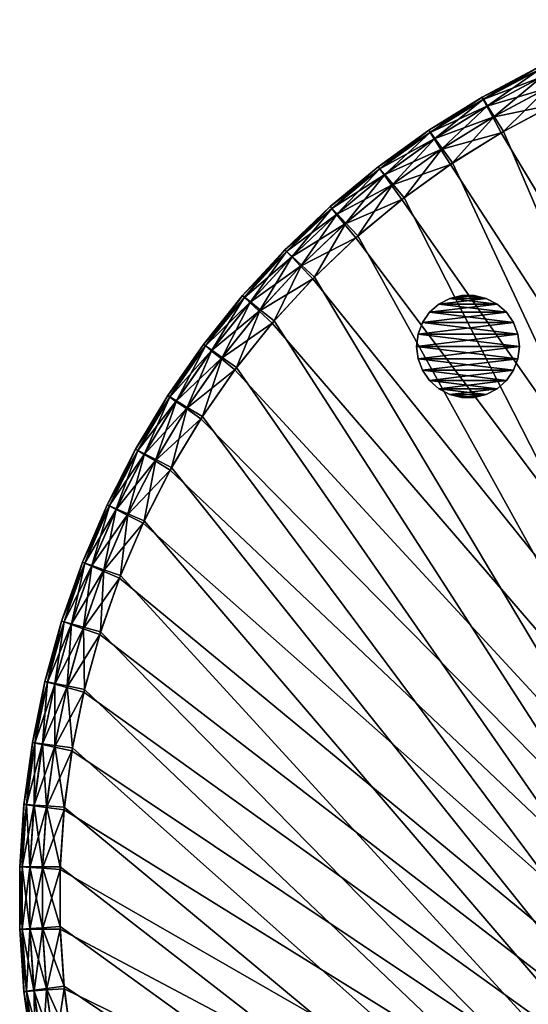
# Model space of a CAD drawing. Header units: inches. Extents: x -9 to 9, y -9 to 9.
# Tile 3 of 5: x -9 to -4.1, y -1 to 8.5. Entities that reach past the tile are written whole.
import ezdxf

# ---------------------------------------------------------------- set-up
doc = ezdxf.new("R2010")
doc.units = ezdxf.units.IN
doc.header["$LTSCALE"] = 0.03937
doc.header["$MEASUREMENT"] = 0
for name, color, linetype in [('A-FURN-3-ST', 150, 'Continuous'), ('A-FURN-3-ST-GD', 252, 'Continuous'), ('A-FURN-3-ST-SI', 160, 'Continuous')]:
    doc.layers.add(name, color=color, linetype=linetype)

msp = doc.modelspace()

# ---------------------------------------------------------------- meshes
at = {"layer": 'A-FURN-3-ST'}
mesh = msp.add_polyface(dxfattribs=at)
corners = [(-8.1234, 3.8168, 0.9712), (-8.293, 3.2353, 0.8483), (-8.0557, 3.7877, 0.8483), (-8.146, 3.8265, 1.1433), (-8.3626, 3.2597, 0.9712), (-7.8472, 4.3565, 0.9712), (-7.7816, 4.3229, 0.8483), (-7.8691, 4.3677, 1.1433), (-7.5352, 4.8763, 0.9712), (-7.472, 4.8384, 0.8483), (-7.5563, 4.889, 1.1433), (-7.1888, 5.3739, 0.9712), (-7.1283, 5.3318, 0.8483), (-7.209, 5.388, 1.1433), (-6.8097, 5.847, 0.9712), (-6.8288, 5.8623, 1.1433), (-6.7521, 5.8009, 0.8483), (-7.0274, 5.2616, 0.7746), (-6.6562, 5.724, 0.7746), (-6.8862, 5.1633, 0.75), (-6.5219, 5.6164, 0.75), (-7.3666, 4.7751, 0.7746), (-7.219, 4.6866, 0.75), (-7.6722, 4.2669, 0.7746), (-7.519, 4.1885, 0.75), (-7.9427, 3.7392, 0.7746), (-7.7846, 3.6714, 0.75), (-8.177, 3.1945, 0.7746), (-8.0147, 3.1375, 0.75), (-8.2082, 2.5893, 0.75), (-1.0021, 8.5484, 0.75), (-1.5769, 8.4612, 0.75), (2.4248, -8.2583, 0.75), (-2.1445, 8.3355, 0.75), (-2.7023, 8.1717, 0.75), (-3.2478, 7.9706, 0.75), (-3.7785, 7.7331, 0.75), (-4.2919, 7.4604, 0.75), (-4.7858, 7.1536, 0.75), (-5.2578, 6.8142, 0.75), (-5.7059, 6.4438, 0.75), (-6.1279, 6.0438, 0.75)]
mesh.append_faces([[corners[k] for k in face] for face in [(0, 1, 2), (3, 4, 0), (5, 2, 6), (5, 0, 2), (7, 0, 5), (7, 3, 0), (8, 6, 9), (8, 5, 6), (10, 5, 8), (10, 7, 5), (11, 9, 12), (11, 8, 9), (13, 8, 11), (13, 10, 8), (14, 11, 12), (15, 13, 11), (16, 12, 17), (18, 19, 20), (18, 17, 19), (12, 21, 17), (12, 9, 21), (17, 22, 19), (17, 21, 22), (9, 23, 21), (9, 6, 23), (21, 24, 22), (21, 23, 24), (6, 25, 23), (6, 2, 25), (23, 26, 24), (23, 25, 26), (2, 27, 25), (2, 1, 27), (25, 28, 26), (25, 27, 28), (27, 29, 28), (30, 31, 32), (31, 33, 32), (33, 34, 32), (34, 35, 32), (35, 36, 32), (36, 37, 32), (37, 38, 32), (38, 39, 32), (39, 40, 32), (40, 41, 32), (41, 20, 32), (20, 19, 32), (19, 22, 32), (22, 24, 32), (24, 26, 32), (26, 28, 32)]])
mesh = msp.add_polyface(dxfattribs=at)
corners = [(-6.8097, 5.847, 0.9712), (-7.1283, 5.3318, 0.8483), (-6.7521, 5.8009, 0.8483), (-6.8288, 5.8623, 1.1433), (-7.1888, 5.3739, 0.9712), (-6.3994, 6.2933, 0.9712), (-6.3451, 6.2434, 0.8483), (-6.4175, 6.31, 1.1433), (-5.9599, 6.711, 0.9712), (-5.9091, 6.6576, 0.8483), (-5.9769, 6.7288, 1.1433), (-5.4933, 7.098, 0.9712), (-5.4462, 7.0413, 0.8483), (-5.509, 7.117, 1.1433), (-5.0015, 7.4527, 0.9712), (-4.9584, 7.3929, 0.8483), (-5.0159, 7.4726, 1.1433), (-4.487, 7.7733, 0.9712), (-4.448, 7.7108, 0.8483), (-4.5, 7.7942, 1.1433), (-3.952, 8.0585, 0.9712), (-3.9173, 7.9935, 0.8483), (-3.9636, 8.0802, 1.1433), (-3.409, 8.3294, 1.1433), (-4.383, 7.6065, 0.7746), (-3.8595, 7.885, 0.7746), (-4.2919, 7.4604, 0.75), (-3.7785, 7.7331, 0.75), (-4.8865, 7.2932, 0.7746), (-4.7858, 7.1536, 0.75), (-5.3677, 6.9467, 0.7746), (-5.2578, 6.8142, 0.75), (-5.8244, 6.5685, 0.7746), (-5.7059, 6.4438, 0.75), (-6.2546, 6.1603, 0.7746), (-6.1279, 6.0438, 0.75), (-6.6562, 5.724, 0.7746), (-6.5219, 5.6164, 0.75), (-7.0274, 5.2616, 0.7746)]
mesh.append_faces([[corners[k] for k in face] for face in [(0, 1, 2), (3, 4, 0), (5, 2, 6), (5, 0, 2), (7, 0, 5), (7, 3, 0), (8, 6, 9), (8, 5, 6), (10, 5, 8), (10, 7, 5), (11, 9, 12), (11, 8, 9), (13, 8, 11), (13, 10, 8), (14, 12, 15), (14, 11, 12), (16, 11, 14), (16, 13, 11), (17, 15, 18), (17, 14, 15), (19, 14, 17), (19, 16, 14), (20, 18, 21), (20, 17, 18), (22, 17, 20), (22, 19, 17), (23, 22, 20), (21, 24, 25), (21, 18, 24), (25, 26, 27), (25, 24, 26), (18, 28, 24), (18, 15, 28), (24, 29, 26), (24, 28, 29), (15, 30, 28), (15, 12, 30), (28, 31, 29), (28, 30, 31), (12, 32, 30), (12, 9, 32), (30, 33, 31), (30, 32, 33), (9, 34, 32), (9, 6, 34), (32, 35, 33), (32, 34, 35), (6, 36, 34), (6, 2, 36), (34, 37, 35), (34, 36, 37), (2, 38, 36)]])
mesh = msp.add_polyface(dxfattribs=at)
corners = [(-6.2651, 6.1496, 16.7254), (-6.3497, 6.2387, 16.6517), (-6.7564, 5.7958, 16.6517), (-5.8356, 6.5585, 16.7254), (-5.9141, 6.6531, 16.6517), (-6.1465, 6.0249, 16.75), (-5.7257, 6.4261, 16.75), (-5.3795, 6.9375, 16.7254), (-5.4514, 7.0372, 16.6517), (-5.2788, 6.798, 16.75), (-4.8989, 7.2849, 16.7254), (-4.9639, 7.3892, 16.6517), (-4.8079, 7.1389, 16.75), (-4.3959, 7.599, 16.7254), (-4.4538, 7.7075, 16.6517), (-4.315, 7.4471, 16.75), (-3.8729, 7.8784, 16.7254), (-3.9233, 7.9905, 16.6517), (-3.8024, 7.7214, 16.75), (-3.3322, 8.1219, 16.7254), (-3.3749, 8.2372, 16.6517), (-3.2724, 7.9605, 16.75), (-6.4006, 6.2922, 16.5287), (-6.8107, 5.8457, 16.5287), (-6.8288, 5.8623, 16.3567), (-6.4175, 6.31, 16.3567), (-5.9612, 6.7099, 16.5287), (-5.9769, 6.7288, 16.3567), (-5.4946, 7.097, 16.5287), (-5.509, 7.117, 16.3567), (-5.0029, 7.4518, 16.5287), (-5.0159, 7.4726, 16.3567), (-4.4884, 7.7725, 16.5287), (-4.5, 7.7942, 16.3567), (-3.9535, 8.0578, 16.5287), (-3.9636, 8.0802, 16.3567), (-3.4005, 8.3063, 16.5287), (-3.409, 8.3294, 16.3567)]
mesh.append_faces([[corners[k] for k in face] for face in [(0, 1, 2), (0, 3, 1), (3, 4, 1), (5, 6, 0), (6, 3, 0), (3, 7, 4), (7, 8, 4), (6, 9, 3), (9, 7, 3), (7, 10, 8), (10, 11, 8), (9, 12, 7), (12, 10, 7), (10, 13, 11), (13, 14, 11), (12, 15, 10), (15, 13, 10), (13, 16, 14), (16, 17, 14), (15, 18, 13), (18, 16, 13), (16, 19, 17), (19, 20, 17), (18, 21, 16), (21, 19, 16), (1, 22, 23), (23, 22, 24), (22, 25, 24), (1, 4, 22), (4, 26, 22), (22, 26, 25), (26, 27, 25), (4, 8, 26), (8, 28, 26), (26, 28, 27), (28, 29, 27), (8, 11, 28), (11, 30, 28), (28, 30, 29), (30, 31, 29), (11, 14, 30), (14, 32, 30), (30, 32, 31), (32, 33, 31), (14, 17, 32), (17, 34, 32), (32, 34, 33), (34, 35, 33), (17, 20, 34), (20, 36, 34), (34, 36, 35), (36, 37, 35)]])
mesh = msp.add_polyface(dxfattribs=at)
corners = [(-8.1825, 3.1806, 16.7254), (-7.9491, 3.7257, 16.7254), (-8.2954, 3.2291, 16.6517), (-8.0585, 3.7817, 16.6517), (-8.0243, 3.1127, 16.75), (-7.7959, 3.6473, 16.75), (-7.6794, 4.2539, 16.7254), (-7.7848, 4.3171, 16.6517), (-7.5319, 4.1653, 16.75), (-7.3747, 4.7626, 16.7254), (-7.4756, 4.8328, 16.6517), (-7.2335, 4.6643, 16.75), (-7.0364, 5.2496, 16.7254), (-7.1323, 5.3265, 16.6517), (-6.9021, 5.142, 16.75), (-6.6659, 5.7126, 16.7254), (-6.7564, 5.7958, 16.6517), (-6.5392, 5.5962, 16.75), (-6.2651, 6.1496, 16.7254), (-6.1465, 6.0249, 16.75), (-8.1242, 3.8153, 16.5287), (-8.3632, 3.2581, 16.5287), (-7.848, 4.3551, 16.5287), (-8.146, 3.8265, 16.3567), (-7.8691, 4.3677, 16.3567), (-7.5361, 4.8749, 16.5287), (-7.5563, 4.889, 16.3567), (-7.1898, 5.3726, 16.5287), (-7.209, 5.388, 16.3567), (-6.8107, 5.8457, 16.5287), (-6.8288, 5.8623, 16.3567), (-6.3497, 6.2387, 16.6517), (-3.8024, 7.7214, 16.75), (-4.315, 7.4471, 16.75), (4.564, -7.2971, 16.75), (-4.8079, 7.1389, 16.75), (-5.2788, 6.798, 16.75), (-5.7257, 6.4261, 16.75)]
mesh.append_faces([[corners[k] for k in face] for face in [(0, 1, 2), (1, 3, 2), (4, 5, 0), (5, 1, 0), (1, 6, 3), (6, 7, 3), (5, 8, 1), (8, 6, 1), (6, 9, 7), (9, 10, 7), (8, 11, 6), (11, 9, 6), (9, 12, 10), (12, 13, 10), (11, 14, 9), (14, 12, 9), (12, 15, 13), (15, 16, 13), (14, 17, 12), (17, 15, 12), (15, 18, 16), (17, 19, 15), (19, 18, 15), (3, 20, 21), (3, 7, 20), (7, 22, 20), (20, 22, 23), (22, 24, 23), (7, 10, 22), (10, 25, 22), (22, 25, 24), (25, 26, 24), (10, 13, 25), (13, 27, 25), (25, 27, 26), (27, 28, 26), (13, 16, 27), (16, 29, 27), (27, 29, 28), (29, 30, 28), (16, 31, 29), (32, 33, 34), (33, 35, 34), (35, 36, 34), (36, 37, 34), (37, 19, 34), (19, 17, 34), (17, 14, 34), (14, 11, 34), (11, 8, 34), (8, 5, 34), (5, 4, 34)]])
mesh = msp.add_polyface(dxfattribs=at)
corners = [(-8.6015, -0.304, 16.75), (-8.7736, -0.304, 16.7254), (-8.7331, -0.8956, 16.7254), (-8.7741, 0.289, 16.7254), (-8.8965, -0.304, 16.6517), (-8.8968, 0.2973, 16.6517), (-8.6024, 0.2774, 16.75), (-8.7346, 0.8807, 16.7254), (-8.8564, 0.8972, 16.6517), (-8.5641, 0.8575, 16.75), (-8.6552, 1.4684, 16.7254), (-8.7756, 1.4931, 16.6517), (-8.4867, 1.4337, 16.75), (-8.5363, 2.0493, 16.7254), (-8.6548, 2.0821, 16.6517), (-8.3705, 2.0034, 16.75), (-8.3785, 2.6209, 16.7254), (-8.4945, 2.6617, 16.6517), (-8.2162, 2.5639, 16.75), (-8.1825, 3.1806, 16.7254), (-8.2954, 3.2291, 16.6517), (-8.0243, 3.1127, 16.75), (-8.9703, -0.304, 16.5287), (-8.9703, 0.3023, 16.5287), (-8.9949, -0.304, 16.3567), (-8.9949, 0.304, 16.3567), (-8.9295, 0.9072, 16.5287), (-8.9538, 0.9105, 16.3567), (-8.8479, 1.508, 16.5287), (-8.8719, 1.5129, 16.3567), (-8.7259, 2.1018, 16.5287), (-8.7496, 2.1084, 16.3567), (-8.5641, 2.6861, 16.5287), (-8.5873, 2.6943, 16.3567), (-8.3632, 3.2581, 16.5287), (-8.3858, 3.2678, 16.3567), (-8.0585, 3.7817, 16.6517), (-8.1242, 3.8153, 16.5287), (-8.146, 3.8265, 16.3567)]
mesh.append_faces([[corners[k] for k in face] for face in [(0, 1, 2), (1, 3, 4), (3, 5, 4), (0, 6, 1), (6, 3, 1), (3, 7, 5), (7, 8, 5), (6, 9, 3), (9, 7, 3), (7, 10, 8), (10, 11, 8), (9, 12, 7), (12, 10, 7), (10, 13, 11), (13, 14, 11), (12, 15, 10), (15, 13, 10), (13, 16, 14), (16, 17, 14), (15, 18, 13), (18, 16, 13), (16, 19, 17), (19, 20, 17), (18, 21, 16), (21, 19, 16), (4, 5, 22), (5, 23, 22), (22, 23, 24), (23, 25, 24), (5, 8, 23), (8, 26, 23), (23, 26, 25), (26, 27, 25), (8, 11, 26), (11, 28, 26), (26, 28, 27), (28, 29, 27), (11, 14, 28), (14, 30, 28), (28, 30, 29), (30, 31, 29), (14, 17, 30), (17, 32, 30), (30, 32, 31), (32, 33, 31), (17, 20, 32), (20, 34, 32), (32, 34, 33), (34, 35, 33), (20, 36, 34), (34, 37, 35), (37, 38, 35)]])
mesh = msp.add_polyface(dxfattribs=at)
corners = [(-8.9703, -0.3023, 0.9712), (-8.8564, -0.8973, 0.8483), (-8.8968, -0.2973, 0.8483), (-8.9703, 0.304, 0.9712), (-8.8965, 0.304, 0.8483), (-8.9949, 0.304, 1.1433), (-8.9949, -0.304, 1.1433), (-8.9293, 0.9088, 0.9712), (-8.8557, 0.9039, 0.8483), (-8.9538, 0.9105, 1.1433), (-8.8476, 1.5096, 0.9712), (-8.7745, 1.4997, 0.8483), (-8.8719, 1.5129, 1.1433), (-8.7255, 2.1034, 0.9712), (-8.6532, 2.0886, 0.8483), (-8.7496, 2.1084, 1.1433), (-8.5636, 2.6877, 0.9712), (-8.4925, 2.668, 0.8483), (-8.5873, 2.6942, 1.1433), (-8.3626, 3.2597, 0.9712), (-8.293, 3.2353, 0.8483), (-8.3858, 3.2678, 1.1433), (-8.1234, 3.8168, 0.9712), (-8.146, 3.8265, 1.1433), (-8.374, 2.6352, 0.7746), (-8.177, 3.1945, 0.7746), (-8.2082, 2.5893, 0.75), (-8.5328, 2.0639, 0.7746), (-8.3643, 2.0292, 0.75), (-8.6527, 1.4831, 0.7746), (-8.4822, 1.4599, 0.75), (-8.7331, 0.8956, 0.7746), (-8.5614, 0.884, 0.75), (-8.7736, 0.304, 0.7746), (-8.6015, 0.304, 0.75), (-8.7741, -0.289, 0.7746), (-8.6024, -0.2774, 0.75), (-8.7346, -0.8807, 0.7746), (-8.5641, -0.8575, 0.75)]
mesh.append_faces([[corners[k] for k in face] for face in [(0, 1, 2), (3, 2, 4), (3, 0, 2), (5, 0, 3), (5, 6, 0), (7, 4, 8), (7, 3, 4), (9, 3, 7), (9, 5, 3), (10, 8, 11), (10, 7, 8), (12, 7, 10), (12, 9, 7), (13, 11, 14), (13, 10, 11), (15, 10, 13), (15, 12, 10), (16, 14, 17), (16, 13, 14), (18, 13, 16), (18, 15, 13), (19, 17, 20), (19, 16, 17), (21, 16, 19), (21, 18, 16), (22, 19, 20), (23, 21, 19), (20, 24, 25), (20, 17, 24), (25, 24, 26), (17, 27, 24), (17, 14, 27), (24, 28, 26), (24, 27, 28), (14, 29, 27), (14, 11, 29), (27, 30, 28), (27, 29, 30), (11, 31, 29), (11, 8, 31), (29, 32, 30), (29, 31, 32), (8, 33, 31), (8, 4, 33), (31, 34, 32), (31, 33, 34), (4, 35, 33), (4, 2, 35), (33, 36, 34), (33, 35, 36), (2, 37, 35), (35, 38, 36)]])
mesh = msp.add_polyface(dxfattribs=at)
corners = [(-3.9535, -8.0578, 0.9712), (-3.3749, -8.2372, 0.8483), (-3.9233, -7.9906, 0.8483), (-3.9635, -8.0802, 1.1433), (-3.4005, -8.3063, 0.9712), (-4.4884, -7.7726, 0.9712), (-4.4537, -7.7075, 0.8483), (-4.5, -7.7942, 1.1433), (-5.0029, -7.4518, 0.9712), (-4.9639, -7.3892, 0.8483), (-5.0159, -7.4727, 1.1433), (-5.4946, -7.097, 0.9712), (-5.509, -7.117, 1.1433), (-5.4514, -7.0372, 0.8483), (-4.8989, -7.2849, 0.7746), (-5.3795, -6.9375, 0.7746), (-4.8079, -7.1389, 0.75), (-5.2788, -6.798, 0.75), (-4.3959, -7.599, 0.7746), (-4.315, -7.4471, 0.75), (-3.8729, -7.8784, 0.7746), (-3.8024, -7.7215, 0.75), (-3.3322, -8.1219, 0.7746), (-3.2724, -7.9606, 0.75), (-2.7275, -8.1633, 0.75), (-8.0147, 3.1375, 0.75), (-8.2082, 2.5893, 0.75), (2.4248, -8.2583, 0.75), (-8.3643, 2.0292, 0.75), (-8.4822, 1.4599, 0.75), (-8.5614, 0.884, 0.75), (-8.6015, 0.304, 0.75), (-8.6024, -0.2774, 0.75), (-8.5641, -0.8575, 0.75), (-8.4867, -1.4337, 0.75), (-8.3705, -2.0034, 0.75), (-8.2162, -2.5639, 0.75), (-8.0243, -3.1127, 0.75), (-7.7959, -3.6474, 0.75), (-7.5319, -4.1653, 0.75), (-7.2335, -4.6643, 0.75), (-6.9021, -5.142, 0.75), (-6.5392, -5.5962, 0.75), (-6.1465, -6.0249, 0.75), (-5.7257, -6.4261, 0.75)]
mesh.append_faces([[corners[k] for k in face] for face in [(0, 1, 2), (3, 4, 0), (5, 2, 6), (5, 0, 2), (7, 0, 5), (7, 3, 0), (8, 6, 9), (8, 5, 6), (10, 5, 8), (10, 7, 5), (11, 8, 9), (12, 10, 8), (13, 9, 14), (15, 16, 17), (15, 14, 16), (9, 18, 14), (9, 6, 18), (14, 19, 16), (14, 18, 19), (6, 20, 18), (6, 2, 20), (18, 21, 19), (18, 20, 21), (2, 22, 20), (2, 1, 22), (20, 23, 21), (20, 22, 23), (22, 24, 23), (25, 26, 27), (26, 28, 27), (28, 29, 27), (29, 30, 27), (30, 31, 27), (31, 32, 27), (32, 33, 27), (33, 34, 27), (34, 35, 27), (35, 36, 27), (36, 37, 27), (37, 38, 27), (38, 39, 27), (39, 40, 27), (40, 41, 27), (41, 42, 27), (42, 43, 27), (43, 44, 27), (44, 17, 27), (17, 16, 27), (16, 19, 27), (19, 21, 27), (21, 23, 27), (23, 24, 27)]])
mesh = msp.add_polyface(dxfattribs=at)
corners = [(-3.3183, -8.1276, 16.7254), (-3.8595, -7.885, 16.7254), (-3.3687, -8.2397, 16.6517), (-3.9173, -7.9935, 16.6517), (-3.2478, -7.9706, 16.75), (-3.7785, -7.7332, 16.75), (-4.383, -7.6065, 16.7254), (-4.448, -7.7108, 16.6517), (-4.2919, -7.4604, 16.75), (-4.8865, -7.2932, 16.7254), (-4.9584, -7.3929, 16.6517), (-4.7858, -7.1537, 16.75), (-5.3677, -6.9467, 16.7254), (-5.4462, -7.0413, 16.6517), (-5.2578, -6.8143, 16.75), (-3.952, -8.0586, 16.5287), (-4.487, -7.7734, 16.5287), (-3.9635, -8.0802, 16.3567), (-4.5, -7.7942, 16.3567), (-5.0015, -7.4527, 16.5287), (-5.0159, -7.4727, 16.3567), (-5.4933, -7.0981, 16.5287), (-8.0243, 3.1127, 16.75), (-8.2162, 2.5639, 16.75), (4.564, -7.2971, 16.75), (-8.3705, 2.0034, 16.75), (-8.4867, 1.4337, 16.75), (-8.5641, 0.8575, 16.75), (-8.6024, 0.2774, 16.75), (-8.6015, -0.304, 16.75), (-8.5614, -0.884, 16.75), (-8.4822, -1.4599, 16.75), (-8.3643, -2.0292, 16.75), (-8.2082, -2.5893, 16.75), (-8.0147, -3.1375, 16.75), (-7.7846, -3.6714, 16.75), (-7.519, -4.1886, 16.75), (-7.219, -4.6866, 16.75), (-6.8862, -5.1633, 16.75), (-6.5219, -5.6164, 16.75), (-6.1279, -6.0439, 16.75), (-5.7059, -6.4438, 16.75), (-2.7023, -8.1717, 16.75), (-2.1445, -8.3355, 16.75)]
mesh.append_faces([[corners[k] for k in face] for face in [(0, 1, 2), (1, 3, 2), (4, 5, 0), (5, 1, 0), (1, 6, 3), (6, 7, 3), (5, 8, 1), (8, 6, 1), (6, 9, 7), (9, 10, 7), (8, 11, 6), (11, 9, 6), (9, 12, 10), (12, 13, 10), (11, 14, 9), (14, 12, 9), (3, 7, 15), (7, 16, 15), (15, 16, 17), (16, 18, 17), (7, 10, 16), (10, 19, 16), (16, 19, 18), (19, 20, 18), (10, 13, 19), (13, 21, 19), (19, 21, 20), (22, 23, 24), (23, 25, 24), (25, 26, 24), (26, 27, 24), (27, 28, 24), (28, 29, 24), (29, 30, 24), (30, 31, 24), (31, 32, 24), (32, 33, 24), (33, 34, 24), (34, 35, 24), (35, 36, 24), (36, 37, 24), (37, 38, 24), (38, 39, 24), (39, 40, 24), (40, 41, 24), (41, 14, 24), (14, 11, 24), (11, 8, 24), (8, 5, 24), (5, 4, 24), (4, 42, 24), (42, 43, 24)]])
mesh = msp.add_polyface(dxfattribs=at)
corners = [(-8.1242, -3.8153, 0.9712), (-7.7848, -4.3171, 0.8483), (-8.0585, -3.7817, 0.8483), (-7.848, -4.3551, 0.9712), (-8.146, -3.8265, 1.1433), (-8.3632, -3.2581, 0.9712), (-8.2954, -3.2291, 0.8483), (-8.3858, -3.2679, 1.1433), (-8.5641, -2.6861, 0.9712), (-8.4945, -2.6617, 0.8483), (-8.5873, -2.6943, 1.1433), (-8.7259, -2.1018, 0.9712), (-8.6548, -2.0822, 0.8483), (-8.7496, -2.1084, 1.1433), (-8.8479, -1.508, 0.9712), (-8.7756, -1.4931, 0.8483), (-8.8719, -1.5129, 1.1433), (-8.9295, -0.9072, 0.9712), (-8.8564, -0.8973, 0.8483), (-8.9538, -0.9105, 1.1433), (-8.9703, -0.3023, 0.9712), (-8.9949, -0.304, 1.1433), (-8.8968, -0.2973, 0.8483), (-8.7346, -0.8807, 0.7746), (-8.7741, -0.289, 0.7746), (-8.5641, -0.8575, 0.75), (-8.6552, -1.4684, 0.7746), (-8.4867, -1.4337, 0.75), (-8.5363, -2.0493, 0.7746), (-8.3705, -2.0034, 0.75), (-8.3785, -2.621, 0.7746), (-8.2162, -2.5639, 0.75), (-8.1825, -3.1806, 0.7746), (-8.0243, -3.1127, 0.75), (-7.9491, -3.7258, 0.7746), (-7.7959, -3.6474, 0.75), (-7.6794, -4.2539, 0.7746), (-7.5319, -4.1653, 0.75)]
mesh.append_faces([[corners[k] for k in face] for face in [(0, 1, 2), (0, 3, 1), (4, 3, 0), (5, 2, 6), (5, 0, 2), (7, 0, 5), (7, 4, 0), (8, 6, 9), (8, 5, 6), (10, 5, 8), (10, 7, 5), (11, 9, 12), (11, 8, 9), (13, 8, 11), (13, 10, 8), (14, 12, 15), (14, 11, 12), (16, 11, 14), (16, 13, 11), (17, 15, 18), (17, 14, 15), (19, 14, 17), (19, 16, 14), (20, 17, 18), (21, 17, 20), (21, 19, 17), (22, 18, 23), (24, 23, 25), (18, 26, 23), (18, 15, 26), (23, 27, 25), (23, 26, 27), (15, 28, 26), (15, 12, 28), (26, 29, 27), (26, 28, 29), (12, 30, 28), (12, 9, 30), (28, 31, 29), (28, 30, 31), (9, 32, 30), (9, 6, 32), (30, 33, 31), (30, 32, 33), (6, 34, 32), (6, 2, 34), (32, 35, 33), (32, 34, 35), (2, 36, 34), (2, 1, 36), (34, 37, 35), (34, 36, 37)]])
mesh = msp.add_polyface(dxfattribs=at)
corners = [(-7.9427, -3.7393, 16.7254), (-8.0557, -3.7877, 16.6517), (-7.7816, -4.3229, 16.6517), (-7.519, -4.1886, 16.75), (-7.7846, -3.6714, 16.75), (-7.6722, -4.2669, 16.7254), (-8.177, -3.1945, 16.7254), (-8.293, -3.2353, 16.6517), (-8.0147, -3.1375, 16.75), (-8.374, -2.6352, 16.7254), (-8.4925, -2.668, 16.6517), (-8.2082, -2.5893, 16.75), (-8.5328, -2.0639, 16.7254), (-8.6532, -2.0886, 16.6517), (-8.3643, -2.0292, 16.75), (-8.6527, -1.4831, 16.7254), (-8.7745, -1.4997, 16.6517), (-8.4822, -1.4599, 16.75), (-8.7331, -0.8956, 16.7254), (-8.8557, -0.9039, 16.6517), (-8.5614, -0.884, 16.75), (-8.7736, -0.304, 16.7254), (-8.8965, -0.304, 16.6517), (-8.6015, -0.304, 16.75), (-8.1234, -3.8168, 16.5287), (-7.8472, -4.3565, 16.5287), (-8.146, -3.8265, 16.3567), (-7.8691, -4.3677, 16.3567), (-8.3626, -3.2597, 16.5287), (-8.3858, -3.2679, 16.3567), (-8.5636, -2.6877, 16.5287), (-8.5873, -2.6943, 16.3567), (-8.7255, -2.1035, 16.5287), (-8.7496, -2.1084, 16.3567), (-8.8476, -1.5096, 16.5287), (-8.8719, -1.5129, 16.3567), (-8.9293, -0.9089, 16.5287), (-8.9538, -0.9105, 16.3567), (-8.9703, -0.304, 16.5287), (-8.9949, -0.304, 16.3567)]
mesh.append_faces([[corners[k] for k in face] for face in [(0, 1, 2), (3, 4, 5), (4, 0, 5), (0, 6, 1), (6, 7, 1), (4, 8, 0), (8, 6, 0), (6, 9, 7), (9, 10, 7), (8, 11, 6), (11, 9, 6), (9, 12, 10), (12, 13, 10), (11, 14, 9), (14, 12, 9), (12, 15, 13), (15, 16, 13), (14, 17, 12), (17, 15, 12), (15, 18, 16), (18, 19, 16), (17, 20, 15), (20, 18, 15), (18, 21, 19), (21, 22, 19), (20, 23, 18), (1, 24, 25), (24, 26, 27), (1, 7, 24), (7, 28, 24), (24, 28, 26), (28, 29, 26), (7, 10, 28), (10, 30, 28), (28, 30, 29), (30, 31, 29), (10, 13, 30), (13, 32, 30), (30, 32, 31), (32, 33, 31), (13, 16, 32), (16, 34, 32), (32, 34, 33), (34, 35, 33), (16, 19, 34), (19, 36, 34), (34, 36, 35), (36, 37, 35), (19, 22, 36), (22, 38, 36), (36, 38, 37), (38, 39, 37)]])
at = {"layer": 'A-FURN-3-ST-GD'}
mesh = msp.add_polyface(dxfattribs=at)
corners = [(-4.1367, 5.3685), (-4.1512, 5.4882), (-4.1367, 5.3685, 0.75), (-4.1512, 5.4882, 0.75), (-4.1512, 5.2488), (-4.1512, 5.2488, 0.75), (-4.194, 5.1361), (-4.194, 5.1361, 0.75), (-4.2625, 5.0369), (-4.2625, 5.0369, 0.75), (-4.3527, 4.957), (-4.3527, 4.957, 0.75), (-4.4594, 4.901), (-4.4594, 4.901, 0.75), (-4.5764, 4.8721), (-4.5764, 4.8721, 0.75), (-4.697, 4.8721), (-4.697, 4.8721, 0.75), (-4.814, 4.901), (-4.814, 4.901, 0.75), (-4.9207, 4.957), (-4.9207, 4.957, 0.75), (-5.011, 5.0369), (-5.011, 5.0369, 0.75), (-5.0794, 5.1361), (-5.0794, 5.1361, 0.75), (-5.1222, 5.2488), (-5.1222, 5.2488, 0.75), (-5.1367, 5.3685), (-5.1367, 5.3685, 0.75), (-5.1222, 5.4882), (-5.1222, 5.4882, 0.75), (-5.0794, 5.6009), (-5.0794, 5.6009, 0.75), (-5.011, 5.7001), (-5.011, 5.7001, 0.75), (-4.9207, 5.78), (-4.9207, 5.78, 0.75), (-4.814, 5.836), (-4.814, 5.836, 0.75), (-4.697, 5.8649), (-4.697, 5.8649, 0.75), (-4.5764, 5.8649), (-4.5764, 5.8649, 0.75), (-4.4594, 5.836), (-4.4594, 5.836, 0.75), (-4.3527, 5.78), (-4.3527, 5.78, 0.75), (-4.2625, 5.7001), (-4.2625, 5.7001, 0.75), (-4.194, 5.6009), (-4.194, 5.6009, 0.75)]
mesh.append_faces([[corners[k] for k in face] for face in [(0, 1, 2), (2, 1, 3), (4, 0, 5), (5, 0, 2), (6, 4, 7), (7, 4, 5), (8, 6, 9), (9, 6, 7), (10, 8, 11), (11, 8, 9), (12, 10, 13), (13, 10, 11), (14, 12, 15), (15, 12, 13), (16, 14, 17), (17, 14, 15), (18, 16, 19), (19, 16, 17), (20, 18, 21), (21, 18, 19), (22, 20, 23), (23, 20, 21), (24, 22, 25), (25, 22, 23), (26, 24, 27), (27, 24, 25), (28, 26, 29), (29, 26, 27), (30, 28, 31), (31, 28, 29), (32, 30, 33), (33, 30, 31), (34, 32, 35), (35, 32, 33), (36, 34, 37), (37, 34, 35), (38, 36, 39), (39, 36, 37), (40, 38, 41), (41, 38, 39), (42, 40, 43), (43, 40, 41), (44, 42, 45), (45, 42, 43), (46, 44, 47), (47, 44, 45), (48, 46, 49), (49, 46, 47), (50, 48, 51), (51, 48, 49), (1, 50, 3), (3, 50, 51)]])
mesh.append_faces([[corners[k] for k in face] for face in [(15, 19, 17), (41, 45, 43), (42, 38, 40), (16, 12, 14)]], dxfattribs={"vtx0": -1})
mesh.append_faces([[corners[k] for k in face] for face in [(51, 33, 3), (3, 31, 2), (2, 29, 5), (5, 27, 7), (7, 25, 9), (9, 23, 11), (11, 21, 13), (13, 19, 15), (33, 51, 35), (35, 49, 37), (37, 47, 39), (39, 45, 41), (1, 30, 50), (50, 32, 48), (48, 34, 46), (46, 36, 44), (44, 38, 42), (30, 1, 28), (28, 0, 26), (26, 4, 24), (24, 6, 22), (22, 8, 20), (20, 10, 18), (18, 12, 16)]], dxfattribs={"vtx0": -1, "vtx1": -1})
mesh.append_faces([[corners[k] for k in face] for face in [(3, 33, 31), (2, 31, 29), (5, 29, 27), (7, 27, 25), (9, 25, 23), (11, 23, 21), (13, 21, 19), (35, 51, 49), (37, 49, 47), (39, 47, 45), (50, 30, 32), (48, 32, 34), (46, 34, 36), (44, 36, 38), (28, 1, 0), (26, 0, 4), (24, 4, 6), (22, 6, 8), (20, 8, 10), (18, 10, 12)]], dxfattribs={"vtx0": -1, "vtx2": -1})
at = {"layer": 'A-FURN-3-ST-SI'}
mesh = msp.add_polyface(dxfattribs=at)
corners = [(-6.4175, 6.31, 16.3567), (-6.4175, 6.31, 13.45), (-5.9769, 6.7288, 16.3567), (-5.9769, 6.7288, 13.45), (-5.509, 7.117, 16.3567), (-5.509, 7.117, 13.45), (-5.0159, 7.4726, 16.3567), (-5.0159, 7.4726, 13.45), (-4.5, 7.7942, 16.3567), (-4.5, 7.7942, 13.45), (-3.9636, 8.0802, 16.3567), (-3.9636, 8.0802, 13.45), (-3.409, 8.3294, 16.3567), (-3.409, 8.3294, 13.45), (-6.4175, 6.31, 10.15), (-5.9769, 6.7288, 10.15), (-5.509, 7.117, 10.15), (-5.0159, 7.4727, 10.15), (-4.5, 7.7942, 10.15), (-3.9636, 8.0802, 10.15), (-3.409, 8.3294, 10.15), (-6.4175, 6.31, 6.85), (-5.9769, 6.7288, 6.85), (-5.509, 7.117, 6.85), (-5.0159, 7.4726, 6.85), (-4.5, 7.7942, 6.85), (-3.9636, 8.0802, 6.85), (-3.409, 8.3294, 6.85), (-6.4175, 6.31, 3.55), (-5.9769, 6.7288, 3.55), (-5.509, 7.117, 3.55), (-5.0159, 7.4726, 3.55), (-4.5, 7.7942, 3.55), (-3.9636, 8.0802, 3.55), (-6.4175, 6.31, 1.1433), (-5.9769, 6.7288, 1.1433), (-5.509, 7.117, 1.1433), (-5.0159, 7.4726, 1.1433), (-4.5, 7.7942, 1.1433), (-3.9636, 8.0802, 1.1433), (-3.409, 8.3294, 3.55), (-3.409, 8.3294, 1.1433)]
mesh.append_faces([[corners[k] for k in face] for face in [(0, 1, 2), (1, 3, 2), (2, 3, 4), (3, 5, 4), (4, 5, 6), (5, 7, 6), (6, 7, 8), (7, 9, 8), (8, 9, 10), (9, 11, 10), (10, 11, 12), (11, 13, 12), (1, 14, 3), (14, 15, 3), (3, 15, 5), (15, 16, 5), (5, 16, 7), (16, 17, 7), (7, 17, 9), (17, 18, 9), (9, 18, 11), (18, 19, 11), (11, 19, 13), (19, 20, 13), (21, 22, 15), (23, 15, 22), (23, 16, 15), (16, 24, 17), (16, 23, 24), (17, 24, 18), (24, 25, 18), (18, 25, 19), (25, 26, 19), (19, 26, 20), (26, 27, 20), (21, 28, 22), (28, 29, 22), (22, 29, 23), (29, 30, 23), (31, 24, 30), (24, 23, 30), (24, 31, 25), (31, 32, 25), (25, 32, 26), (32, 33, 26), (26, 33, 27), (28, 34, 29), (34, 35, 29), (29, 35, 30), (35, 36, 30), (30, 36, 31), (36, 37, 31), (31, 37, 32), (37, 38, 32), (32, 38, 33), (38, 39, 33), (33, 39, 40), (39, 41, 40)]])
mesh = msp.add_polyface(dxfattribs=at)
corners = [(-8.3858, 3.2678, 13.45), (-8.146, 3.8265, 13.45), (-8.146, 3.8265, 16.3567), (-7.8691, 4.3677, 16.3567), (-7.8691, 4.3677, 13.45), (-7.5563, 4.889, 16.3567), (-7.5563, 4.889, 13.45), (-7.209, 5.388, 16.3567), (-7.209, 5.388, 13.45), (-6.8288, 5.8623, 16.3567), (-6.8288, 5.8623, 13.45), (-6.4175, 6.31, 16.3567), (-6.4175, 6.31, 13.45), (-8.3858, 3.2678, 10.15), (-8.146, 3.8265, 10.15), (-7.8691, 4.3677, 10.15), (-7.5563, 4.889, 10.15), (-7.209, 5.388, 10.15), (-6.8288, 5.8623, 10.15), (-6.4175, 6.31, 10.15), (-8.3858, 3.2678, 6.85), (-8.146, 3.8265, 6.85), (-7.8691, 4.3677, 6.85), (-7.5563, 4.889, 6.85), (-7.209, 5.388, 6.85), (-6.8288, 5.8623, 6.85), (-6.4175, 6.31, 6.85), (-5.9769, 6.7288, 10.15), (-8.3858, 3.2678, 3.55), (-8.146, 3.8265, 3.55), (-7.8691, 4.3677, 3.55), (-7.5563, 4.889, 3.55), (-7.209, 5.388, 3.55), (-6.8288, 5.8623, 3.55), (-6.4175, 6.31, 3.55), (-8.146, 3.8265, 1.1433), (-8.3858, 3.2678, 1.1433), (-7.8691, 4.3677, 1.1433), (-7.5563, 4.889, 1.1433), (-7.209, 5.388, 1.1433), (-6.8288, 5.8623, 1.1433), (-6.4175, 6.31, 1.1433)]
mesh.append_faces([[corners[k] for k in face] for face in [(0, 1, 2), (2, 1, 3), (1, 4, 3), (3, 4, 5), (4, 6, 5), (5, 6, 7), (6, 8, 7), (7, 8, 9), (8, 10, 9), (9, 10, 11), (10, 12, 11), (13, 14, 1), (1, 14, 4), (14, 15, 4), (4, 15, 6), (15, 16, 6), (6, 16, 8), (16, 17, 8), (8, 17, 10), (17, 18, 10), (10, 18, 12), (18, 19, 12), (13, 20, 14), (20, 21, 14), (14, 21, 15), (21, 22, 15), (15, 22, 16), (22, 23, 16), (24, 17, 23), (17, 16, 23), (17, 24, 18), (24, 25, 18), (18, 25, 19), (25, 26, 19), (19, 26, 27), (20, 28, 21), (28, 29, 21), (21, 29, 22), (29, 30, 22), (22, 30, 23), (30, 31, 23), (23, 31, 24), (31, 32, 24), (24, 32, 25), (32, 33, 25), (25, 33, 26), (33, 34, 26), (35, 29, 36), (29, 35, 30), (35, 37, 30), (30, 37, 31), (37, 38, 31), (31, 38, 32), (38, 39, 32), (32, 39, 33), (39, 40, 33), (41, 34, 40), (34, 33, 40)]])
mesh = msp.add_polyface(dxfattribs=at)
corners = [(-8.9949, -0.304, 13.45), (-8.9949, 0.304, 13.45), (-8.9949, 0.304, 16.3567), (-8.9538, 0.9105, 16.3567), (-8.9538, 0.9105, 13.45), (-8.8719, 1.5129, 16.3567), (-8.8719, 1.5129, 13.45), (-8.7496, 2.1084, 16.3567), (-8.7496, 2.1084, 13.45), (-8.5873, 2.6943, 16.3567), (-8.5873, 2.6942, 13.45), (-8.3858, 3.2678, 16.3567), (-8.3858, 3.2678, 13.45), (-8.146, 3.8265, 16.3567), (-8.9949, -0.304, 10.15), (-8.9949, 0.304, 10.15), (-8.9538, 0.9105, 10.15), (-8.8719, 1.5129, 10.15), (-8.7496, 2.1084, 10.15), (-8.5873, 2.6942, 10.15), (-8.3858, 3.2678, 10.15), (-8.146, 3.8265, 13.45), (-8.9949, -0.304, 6.85), (-8.9949, 0.304, 6.85), (-8.9538, 0.9105, 6.85), (-8.8719, 1.5129, 6.85), (-8.7496, 2.1084, 6.85), (-8.5873, 2.6943, 6.85), (-8.3858, 3.2678, 6.85), (-8.9949, -0.304, 3.55), (-8.9949, 0.304, 3.55), (-8.9538, 0.9105, 3.55), (-8.8719, 1.5129, 3.55), (-8.7496, 2.1084, 3.55), (-8.5873, 2.6942, 3.55), (-8.3858, 3.2678, 3.55), (-8.9949, -0.304, 1.1433), (-8.9949, 0.304, 1.1433), (-8.9538, 0.9105, 1.1433), (-8.8719, 1.5129, 1.1433), (-8.7496, 2.1084, 1.1433), (-8.5873, 2.6942, 1.1433), (-8.3858, 3.2678, 1.1433), (-8.146, 3.8265, 3.55)]
mesh.append_faces([[corners[k] for k in face] for face in [(0, 1, 2), (2, 1, 3), (1, 4, 3), (3, 4, 5), (4, 6, 5), (5, 6, 7), (6, 8, 7), (7, 8, 9), (8, 10, 9), (9, 10, 11), (10, 12, 11), (11, 12, 13), (14, 15, 1), (1, 15, 4), (15, 16, 4), (4, 16, 6), (16, 17, 6), (6, 17, 8), (17, 18, 8), (8, 18, 10), (18, 19, 10), (10, 19, 12), (19, 20, 12), (12, 20, 21), (22, 23, 15), (15, 23, 16), (23, 24, 16), (16, 24, 17), (24, 25, 17), (17, 25, 18), (25, 26, 18), (18, 26, 19), (26, 27, 19), (19, 27, 20), (27, 28, 20), (29, 30, 23), (23, 30, 24), (30, 31, 24), (24, 31, 25), (31, 32, 25), (25, 32, 26), (32, 33, 26), (34, 27, 33), (27, 26, 33), (27, 34, 28), (34, 35, 28), (36, 37, 30), (30, 37, 31), (37, 38, 31), (39, 32, 38), (32, 31, 38), (32, 39, 33), (39, 40, 33), (33, 40, 34), (40, 41, 34), (34, 41, 35), (41, 42, 35), (43, 35, 42)]])
mesh = msp.add_polyface(dxfattribs=at)
corners = [(-8.146, -3.8265, 13.45), (-8.3858, -3.2679, 13.45), (-8.3858, -3.2679, 16.3567), (-8.5873, -2.6943, 16.3567), (-8.5873, -2.6943, 13.45), (-8.7496, -2.1084, 16.3567), (-8.7496, -2.1084, 13.45), (-8.8719, -1.5129, 16.3567), (-8.8719, -1.5129, 13.45), (-8.9538, -0.9105, 16.3567), (-8.9538, -0.9105, 13.45), (-8.9949, -0.304, 16.3567), (-8.9949, -0.304, 13.45), (-8.9949, 0.304, 16.3567), (-8.146, -3.8265, 10.15), (-8.3858, -3.2679, 10.15), (-8.5873, -2.6943, 10.15), (-8.7496, -2.1084, 10.15), (-8.8719, -1.5129, 10.15), (-8.9538, -0.9105, 10.15), (-8.9949, -0.304, 10.15), (-8.9949, 0.304, 13.45), (-8.146, -3.8265, 6.85), (-8.3858, -3.2679, 6.85), (-8.5873, -2.6943, 6.85), (-8.7496, -2.1084, 6.85), (-8.8719, -1.5129, 6.85), (-8.9538, -0.9105, 6.85), (-8.9949, -0.304, 6.85), (-8.9949, 0.304, 10.15), (-8.3858, -3.2679, 3.55), (-8.5873, -2.6943, 3.55), (-8.7496, -2.1084, 3.55), (-8.8719, -1.5129, 3.55), (-8.9538, -0.9105, 3.55), (-8.9949, -0.304, 3.55), (-8.9949, 0.304, 6.85), (-8.3858, -3.2679, 1.1433), (-8.5873, -2.6943, 1.1433), (-8.7496, -2.1084, 1.1433), (-8.8719, -1.5129, 1.1433), (-8.9538, -0.9105, 1.1433), (-8.9949, -0.304, 1.1433), (-8.9949, 0.304, 3.55)]
mesh.append_faces([[corners[k] for k in face] for face in [(0, 1, 2), (2, 1, 3), (1, 4, 3), (3, 4, 5), (4, 6, 5), (5, 6, 7), (6, 8, 7), (7, 8, 9), (8, 10, 9), (9, 10, 11), (10, 12, 11), (11, 12, 13), (14, 15, 1), (1, 15, 4), (15, 16, 4), (4, 16, 6), (16, 17, 6), (6, 17, 8), (17, 18, 8), (8, 18, 10), (18, 19, 10), (10, 19, 12), (19, 20, 12), (12, 20, 21), (22, 23, 15), (15, 23, 16), (23, 24, 16), (16, 24, 17), (24, 25, 17), (17, 25, 18), (25, 26, 18), (18, 26, 19), (26, 27, 19), (19, 27, 20), (27, 28, 20), (20, 28, 29), (23, 30, 24), (30, 31, 24), (32, 25, 31), (25, 24, 31), (25, 32, 26), (32, 33, 26), (26, 33, 27), (33, 34, 27), (27, 34, 28), (34, 35, 28), (28, 35, 36), (30, 37, 31), (37, 38, 31), (31, 38, 32), (38, 39, 32), (32, 39, 33), (39, 40, 33), (41, 34, 40), (34, 33, 40), (34, 41, 35), (41, 42, 35), (35, 42, 43)]])

doc.saveas('drawing.dxf')
